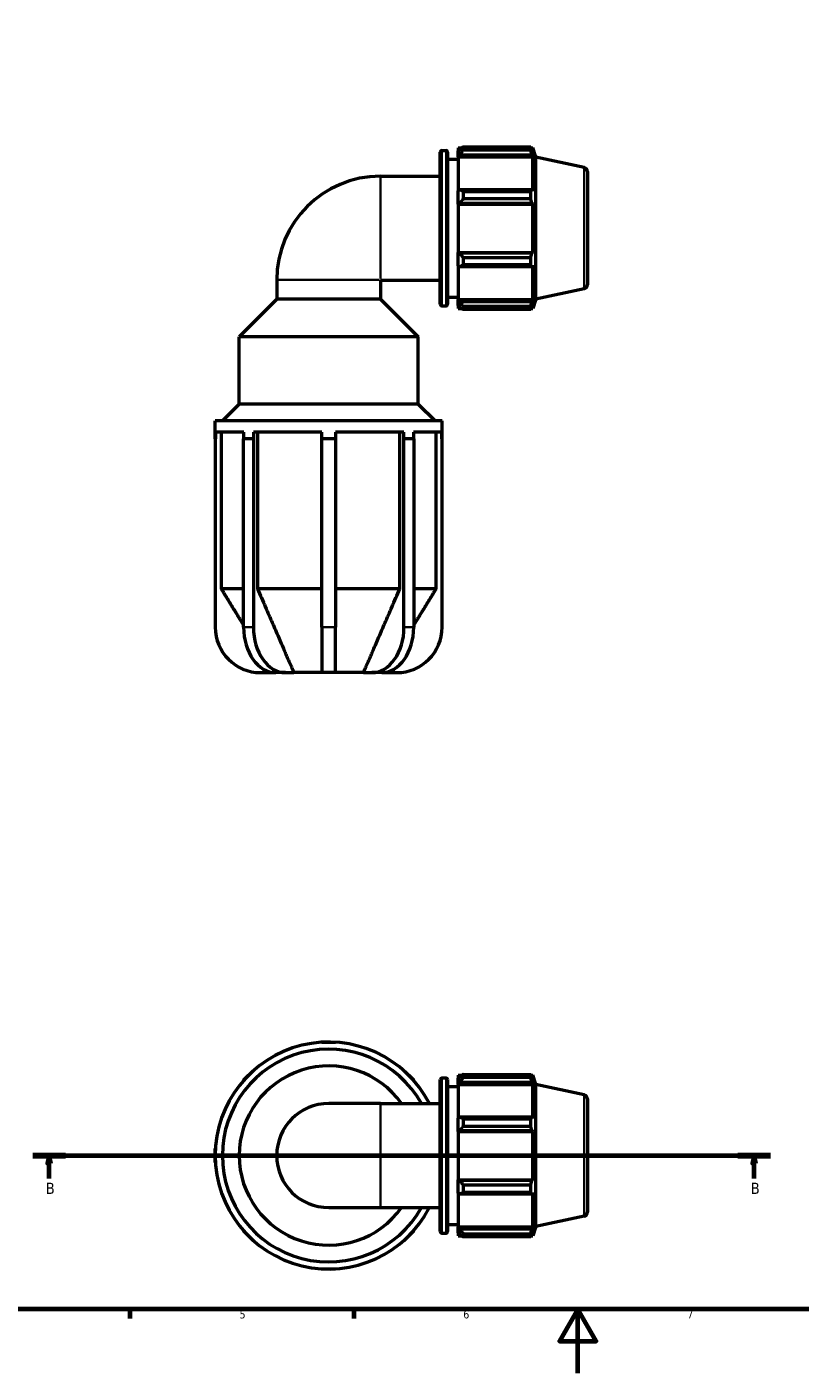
# Model space of a CAD drawing. Header units: millimetres. Extents: x 0 to 931, y 0 to 842.
# Tile 2 of 6: x 248 to 490, y 0 to 421. Entities that reach past the tile are written whole.
import ezdxf

# ---------------------------------------------------------------- set-up
doc = ezdxf.new("R2010")
doc.units = ezdxf.units.MM
doc.linetypes.add('CHAIN', pattern=[0.7087, 0.4724, -0.0591, 0.1181, -0.0591])
for name, color, linetype, lineweight in [('Border (ISO)', 7, 'Continuous', 70), ('Section Line (ISO)', 7, 'CHAIN', 70), ('Visible (ISO)', 7, 'Continuous', 50), ('Visible Narrow (ISO)', 7, 'Continuous', 35)]:
    doc.layers.add(name, color=color, linetype=linetype, lineweight=lineweight)
doc.styles.add('Label Text (ISO)', font='tahoma.ttf')
doc.styles.add('Note Text (ISO)', font='tahoma.ttf')

# ---------------------------------------------------------------- blocks, each defined once
blk = doc.blocks.new('Borders Default Border')
at = {"layer": 'Border (ISO)'}
for p, q in [((280.33, 20), (280.33, 17.1)), ((350.42, 20), (350.42, 17.1))]:
    blk.add_line(p, q, dxfattribs=at)
at = {"layer": 'Border (ISO)', "flags": 128}
for points in [[(20, 20), (20, 574), (821, 574), (821, 20), (20, 20)], [(420.5, 0), (420.5, 20), (414.73, 10), (426.27, 10), (420.5, 20)]]:
    blk.add_lwpolyline(points, dxfattribs=at)
at = {"layer": 'Border (ISO)', "color": 232, "true_color": 0xca0064, "char_height": 2.5, "attachment_point": 7, "style": 'Note Text (ISO)'}
for s, insert in [('5', (314.64, 17.05)), ('6', (384.66, 17.05)), ('7', (454.77, 17.1))]:
    blk.add_mtext(s, dxfattribs=dict(at, insert=insert))
blk = doc.blocks.new('2dTransSection0')
at = {"layer": 'Section Line (ISO)', "linetype": 'CHAIN'}
blk.add_line((249.95, 68.03), (480.77, 68.03), dxfattribs=at)
at = {"layer": 'Section Line (ISO)', "linetype": 'Continuous', "lineweight": 140}
for p, q in [((249.95, 68.03), (260.11, 68.03)), ((470.61, 68.03), (480.77, 68.03))]:
    blk.add_line(p, q, dxfattribs=at)
at = {"layer": 'Section Line (ISO)', "linetype": 'Continuous'}
for p, q in [((255.03, 68.03), (254.53, 65.53)), ((255.03, 65.53), (255.03, 68.03)), ((255.53, 65.53), (255.03, 68.03)), ((475.69, 68.03), (475.19, 65.53)), ((475.69, 65.53), (475.69, 68.03)), ((476.19, 65.53), (475.69, 68.03)), ((254.53, 65.53), (255.53, 65.53)), ((255.03, 60.9), (255.03, 65.53)), ((475.19, 65.53), (476.19, 65.53)), ((475.69, 60.9), (475.69, 65.53))]:
    blk.add_line(p, q, dxfattribs=at)
at = {"layer": 'Section Line (ISO)', "linetype": 'Continuous', "flags": 128}
for points in [[(255.53, 65.53), (255.03, 68.03), (254.53, 65.53), (255.53, 65.53)], [(476.19, 65.53), (475.69, 68.03), (475.19, 65.53), (476.19, 65.53)]]:
    blk.add_lwpolyline(points, dxfattribs=at)
at = {"layer": 'Section Line (ISO)'}
for points in [[(255.53, 65.53), (255.03, 68.03), (254.53, 65.53), (255.53, 65.53)], [(476.19, 65.53), (475.69, 68.03), (475.19, 65.53), (476.19, 65.53)]]:
    blk.add_solid(points, dxfattribs=at)
at = {"layer": 'Section Line (ISO)', "char_height": 3.5, "attachment_point": 7, "style": 'Label Text (ISO)'}
for insert in [(253.97, 56.03), (474.62, 56.03)]:
    blk.add_mtext('B', dxfattribs=dict(at, insert=insert))

msp = doc.modelspace()

# ---------------------------------------------------------------- linework, layer by layer
at = {"layer": 'Visible (ISO)'}
for p, q in [((383.031, 383.183), (383.031, 382.278)), ((383.031, 383.183), (384.181, 383.183)), ((384.651, 383.478), (384.651, 382.502)), ((384.651, 383.478), (405.769, 383.478)), ((405.769, 382.502), (405.769, 383.478)), ((405.922, 383.183), (406.384, 383.183)), ((406.384, 382.021), (406.384, 383.183)), ((407.331, 380.266), (406.384, 383.183)), ((377.442, 334.273), (377.442, 381.873)), ((377.942, 382.373), (379.257, 382.373)), ((379.757, 381.873), (379.757, 334.273)), ((379.757, 379.673), (383.031, 379.673)), ((383.571, 382.793), (383.031, 382.278)), ((383.031, 380.585), (383.031, 382.278)), ((383.031, 380.585), (383.571, 381.064)), ((383.031, 380.346), (383.031, 380.585)), ((383.031, 380.346), (383.031, 369.792)), ((383.031, 380.346), (406.384, 380.346)), ((383.571, 381.064), (406.12, 381.064)), ((405.769, 382.502), (384.651, 382.502)), ((406.384, 382.021), (406.12, 382.793)), ((406.12, 381.064), (406.384, 380.346)), ((406.384, 369.667), (406.384, 380.346)), ((407.331, 335.879), (407.331, 380.266)), ((422.541, 377.033), (407.331, 380.266)), ((423.531, 375.811), (423.531, 340.335)), ((358.731, 374.343), (377.442, 374.343)), ((383.571, 370.041), (383.031, 369.792)), ((383.031, 365.705), (383.031, 369.792)), ((406.12, 370.041), (383.571, 370.041)), ((384.651, 369.572), (384.651, 367.215)), ((384.651, 369.572), (405.769, 369.572)), ((405.769, 367.215), (384.651, 367.215)), ((405.769, 367.215), (405.769, 369.572)), ((406.384, 369.667), (406.12, 370.041)), ((383.031, 365.705), (383.571, 365.867)), ((383.031, 365.624), (383.031, 365.705)), ((383.031, 365.624), (383.031, 350.522)), ((383.031, 365.624), (406.384, 365.624)), ((383.571, 365.867), (406.12, 365.867)), ((406.12, 365.867), (406.384, 365.624)), ((406.384, 350.522), (406.384, 365.624)), ((383.031, 350.441), (383.031, 350.522)), ((383.031, 350.522), (406.384, 350.522)), ((383.571, 350.279), (383.031, 350.441)), ((383.031, 346.354), (383.031, 350.441)), ((406.12, 350.279), (383.571, 350.279)), ((406.384, 350.522), (406.12, 350.279)), ((383.031, 346.354), (383.571, 346.104)), ((383.031, 346.354), (383.031, 335.8)), ((383.571, 346.104), (406.12, 346.104)), ((384.651, 348.931), (384.651, 346.573)), ((384.651, 348.931), (405.769, 348.931)), ((405.769, 346.573), (384.651, 346.573)), ((405.769, 346.573), (405.769, 348.931)), ((406.12, 346.104), (406.384, 346.478)), ((406.384, 335.8), (406.384, 346.478)), ((326.261, 341.873), (326.261, 335.833)), ((358.802, 341.802), (358.731, 341.873)), ((358.802, 341.802), (358.802, 335.833)), ((358.802, 341.802), (377.442, 341.802)), ((422.541, 339.112), (407.331, 335.879)), ((326.261, 335.833), (314.501, 324.073)), ((358.802, 335.833), (326.261, 335.833)), ((358.802, 335.833), (370.562, 324.073)), ((377.942, 333.773), (379.257, 333.773)), ((379.757, 336.473), (383.031, 336.473)), ((383.031, 335.561), (383.031, 335.8)), ((383.031, 335.8), (406.384, 335.8)), ((383.031, 333.868), (383.031, 335.561)), ((383.571, 335.082), (383.031, 335.561)), ((383.031, 333.868), (383.571, 333.353)), ((383.031, 333.868), (383.031, 332.963)), ((383.031, 332.963), (384.181, 332.963)), ((406.12, 335.082), (383.571, 335.082)), ((384.651, 333.644), (384.651, 332.668)), ((384.651, 333.644), (405.769, 333.644)), ((405.769, 332.668), (384.651, 332.668)), ((405.769, 332.668), (405.769, 333.644)), ((405.922, 332.963), (406.384, 332.963)), ((406.384, 335.8), (406.12, 335.082)), ((406.12, 333.353), (406.384, 334.125)), ((407.331, 335.879), (406.384, 332.963)), ((406.384, 332.963), (406.384, 334.125)), ((370.562, 324.073), (314.501, 324.073)), ((314.501, 303.073), (314.501, 324.073)), ((370.562, 303.073), (370.562, 324.073)), ((314.501, 303.073), (309.251, 297.823)), ((370.562, 303.073), (314.501, 303.073)), ((370.562, 303.073), (375.812, 297.823)), ((378.031, 297.823), (307.031, 297.823)), ((307.031, 292.143), (307.031, 297.823)), ((378.031, 292.143), (378.031, 297.823)), ((307.097, 292.143), (307.031, 292.143)), ((307.031, 292.143), (307.031, 233.273)), ((307.097, 294.273), (307.097, 292.143)), ((315.948, 294.273), (307.097, 294.273)), ((308.875, 294.273), (308.875, 245.323)), ((317.429, 292.143), (315.902, 292.143)), ((315.902, 233.273), (315.902, 292.143)), ((315.948, 292.143), (315.948, 294.273)), ((318.956, 292.143), (317.429, 292.143)), ((319.003, 292.143), (318.956, 292.143)), ((318.956, 292.143), (318.956, 233.273)), ((319.003, 294.273), (319.003, 292.143)), ((340.371, 294.273), (319.003, 294.273)), ((320.26, 294.273), (320.26, 245.323)), ((340.371, 292.143), (340.371, 294.273)), ((342.531, 292.143), (340.371, 292.143)), ((340.371, 233.273), (340.371, 292.143)), ((344.691, 292.143), (342.531, 292.143)), ((344.691, 294.273), (344.691, 292.143)), ((366.06, 294.273), (344.691, 294.273)), ((344.691, 292.143), (344.691, 233.273)), ((364.802, 245.323), (364.802, 294.273)), ((366.06, 292.143), (366.06, 294.273)), ((366.106, 292.143), (366.06, 292.143)), ((367.634, 292.143), (366.106, 292.143)), ((366.106, 233.273), (366.106, 292.143)), ((369.161, 292.143), (367.634, 292.143)), ((369.114, 294.273), (369.114, 292.143)), ((377.965, 294.273), (369.114, 294.273)), ((369.161, 292.143), (369.161, 233.273)), ((376.187, 245.323), (376.187, 294.273)), ((377.965, 292.143), (377.965, 294.273)), ((378.031, 292.143), (377.965, 292.143)), ((378.031, 233.273), (378.031, 292.143)), ((315.902, 245.323), (308.875, 245.323)), ((340.371, 245.323), (320.26, 245.323)), ((364.802, 245.323), (344.691, 245.323)), ((376.187, 245.323), (369.161, 245.323)), ((340.371, 233.273), (340.371, 219.073)), ((344.691, 219.073), (344.691, 233.273)), ((321.231, 219.073), (325.002, 219.073)), ((325.942, 219.073), (325.002, 219.073)), ((328.997, 219.073), (325.942, 219.073)), ((328.997, 219.073), (331.663, 219.073)), ((340.371, 219.073), (331.663, 219.073)), ((344.691, 219.073), (340.371, 219.073)), ((353.399, 219.073), (344.691, 219.073)), ((353.399, 219.073), (356.065, 219.073)), ((359.12, 219.073), (356.065, 219.073)), ((360.061, 219.073), (359.12, 219.073)), ((360.061, 219.073), (363.831, 219.073)), ((340.371, 103.463), (340.371, 103.529)), ((340.371, 103.529), (342.531, 103.529)), ((342.531, 103.529), (344.691, 103.529)), ((344.691, 103.529), (344.691, 103.463)), ((315.902, 91.604), (317.429, 93.131)), ((317.429, 93.131), (318.956, 94.658)), ((318.956, 94.658), (319.003, 94.612)), ((366.06, 94.612), (366.106, 94.658)), ((366.106, 94.658), (367.634, 93.131)), ((367.634, 93.131), (369.161, 91.604)), ((383.031, 93.139), (383.031, 92.234)), ((383.031, 93.139), (384.181, 93.139)), ((383.571, 92.749), (383.031, 92.234)), ((384.651, 93.434), (384.651, 92.458)), ((384.651, 93.434), (405.769, 93.434)), ((405.769, 92.458), (405.769, 93.434)), ((405.922, 93.139), (406.384, 93.139)), ((406.384, 91.977), (406.12, 92.749)), ((406.384, 91.977), (406.384, 93.139)), ((407.331, 90.222), (406.384, 93.139)), ((315.948, 91.557), (315.902, 91.604)), ((369.161, 91.604), (369.114, 91.557)), ((377.442, 44.229), (377.442, 91.829)), ((377.942, 92.329), (379.257, 92.329)), ((379.757, 91.829), (379.757, 44.229)), ((379.757, 89.629), (383.031, 89.629)), ((383.031, 90.541), (383.031, 92.234)), ((383.031, 90.541), (383.571, 91.02)), ((383.031, 90.302), (383.031, 90.541)), ((383.031, 90.302), (383.031, 79.748)), ((383.031, 90.302), (406.384, 90.302)), ((383.571, 91.02), (406.12, 91.02)), ((405.769, 92.458), (384.651, 92.458)), ((406.12, 91.02), (406.384, 90.302)), ((406.384, 79.623), (406.384, 90.302)), ((407.331, 45.835), (407.331, 90.222)), ((422.541, 86.989), (407.331, 90.222)), ((358.731, 84.299), (342.531, 84.299)), ((358.731, 84.299), (377.442, 84.299)), ((423.531, 85.767), (423.531, 50.291)), ((383.571, 79.997), (383.031, 79.748)), ((406.12, 79.997), (383.571, 79.997)), ((406.384, 79.623), (406.12, 79.997)), ((383.031, 75.661), (383.031, 79.748)), ((383.031, 75.661), (383.571, 75.823)), ((383.571, 75.823), (406.12, 75.823)), ((384.651, 79.528), (384.651, 77.171)), ((384.651, 79.528), (405.769, 79.528)), ((405.769, 77.171), (384.651, 77.171)), ((405.769, 77.171), (405.769, 79.528)), ((406.12, 75.823), (406.384, 75.58)), ((383.031, 75.58), (383.031, 75.661)), ((383.031, 75.58), (383.031, 60.478)), ((383.031, 75.58), (406.384, 75.58)), ((406.384, 60.478), (406.384, 75.58)), ((307.031, 68.029), (307.031, 70.189)), ((307.031, 70.189), (307.097, 70.189)), ((307.031, 65.869), (307.031, 68.029)), ((307.097, 65.869), (307.031, 65.869)), ((383.031, 60.397), (383.031, 60.478)), ((383.031, 60.478), (406.384, 60.478)), ((383.031, 56.31), (383.031, 60.397)), ((383.571, 60.234), (383.031, 60.397)), ((406.12, 60.234), (383.571, 60.234)), ((406.384, 60.478), (406.12, 60.234)), ((383.031, 56.31), (383.031, 45.756)), ((383.031, 56.31), (383.571, 56.06)), ((383.571, 56.06), (406.12, 56.06)), ((384.651, 58.886), (384.651, 56.529)), ((384.651, 58.886), (405.769, 58.886)), ((405.769, 56.529), (384.651, 56.529)), ((405.769, 56.529), (405.769, 58.886)), ((406.12, 56.06), (406.384, 56.434)), ((406.384, 45.756), (406.384, 56.434)), ((342.531, 51.758), (358.731, 51.758)), ((358.731, 51.758), (377.442, 51.758)), ((379.757, 46.429), (383.031, 46.429)), ((422.541, 49.068), (407.331, 45.835)), ((315.902, 44.454), (315.948, 44.5)), ((317.429, 42.926), (315.902, 44.454)), ((318.956, 41.399), (317.429, 42.926)), ((367.634, 42.926), (366.106, 41.399)), ((369.161, 44.454), (367.634, 42.926)), ((369.114, 44.5), (369.161, 44.454)), ((377.942, 43.729), (379.257, 43.729)), ((383.031, 45.516), (383.031, 45.756)), ((383.031, 45.756), (406.384, 45.756)), ((383.031, 43.823), (383.031, 45.516)), ((383.571, 45.037), (383.031, 45.516)), ((383.031, 43.823), (383.031, 42.919)), ((383.031, 43.823), (383.571, 43.308)), ((383.031, 42.919), (384.181, 42.919)), ((406.12, 45.037), (383.571, 45.037)), ((384.651, 43.6), (384.651, 42.624)), ((384.651, 43.6), (405.769, 43.6)), ((405.769, 42.624), (384.651, 42.624)), ((405.769, 42.624), (405.769, 43.6)), ((405.922, 42.919), (406.384, 42.919)), ((406.384, 45.756), (406.12, 45.037)), ((406.12, 43.308), (406.384, 44.081)), ((407.331, 45.835), (406.384, 42.919)), ((406.384, 42.919), (406.384, 44.081)), ((319.003, 41.446), (318.956, 41.399)), ((366.106, 41.399), (366.06, 41.446)), ((340.371, 32.529), (340.371, 32.595)), ((342.531, 32.529), (340.371, 32.529)), ((344.691, 32.529), (342.531, 32.529)), ((344.691, 32.595), (344.691, 32.529))]:
    msp.add_line(p, q, dxfattribs=at)
for centre, radius, start, end in [((377.942, 381.873), 0.5, 90, 180), ((379.257, 381.873), 0.5, 0, 90), ((422.281, 375.811), 1.25, 0, 78), ((358.731, 341.873), 32.47, 90, 180), ((422.281, 340.335), 1.25, 282, 0), ((377.942, 334.273), 0.5, 180, 270), ((379.257, 334.273), 0.5, 270, 0), ((321.231, 233.273), 14.2, 180, 270), ((363.831, 233.273), 14.2, 270, 0), ((342.531, 68.029), 35.5, 27.27893, 332.72107), ((342.531, 68.029), 33.28, 29.2676, 330.7324), ((342.531, 68.029), 28.03, 35.48265, 324.51735), ((377.942, 91.829), 0.5, 90, 180), ((379.257, 91.829), 0.5, 0, 90), ((342.531, 68.029), 16.27, 90, 270), ((422.281, 85.767), 1.25, 0, 78), ((422.281, 50.291), 1.25, 282, 0), ((377.942, 44.229), 0.5, 180, 270), ((379.257, 44.229), 0.5, 270, 0)]:
    msp.add_arc(centre, radius, start, end, dxfattribs=at)
for centre, start_param, end_param in [((325.942, 233.273), 4.712389, 6.2831853), ((328.997, 233.273), 4.712389, 6.2831853), ((356.065, 233.273), 0, 1.5707963), ((359.12, 233.273), 0, 1.5707963)]:
    msp.add_ellipse(centre, major_axis=(0, -14.2), ratio=0.7071068, start_param=start_param, end_param=end_param, dxfattribs=at)
for points, weights in [([(384.651, 383.478), (384.09, 383.129), (383.571, 382.793)], [1.01512586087, 1.0107903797, 1.00565180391]), ([(405.769, 383.478), (405.952, 383.129), (406.12, 382.793)], [1, 1.00216960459, 1.00352404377]), ([(383.571, 381.064), (384.09, 381.768), (384.651, 382.502)], [1.00565180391, 1.0107903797, 1.01512586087]), ([(406.12, 381.064), (405.952, 381.768), (405.769, 382.502)], [1.00352404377, 1.00216960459, 1]), ([(384.651, 369.572), (384.09, 369.812), (383.571, 370.041)], [1.01512586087, 1.0107903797, 1.00565180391]), ([(383.571, 365.867), (384.09, 366.527), (384.651, 367.215)], [1.00565180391, 1.0107903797, 1.01512586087]), ([(405.769, 369.572), (405.952, 369.812), (406.12, 370.041)], [1, 1.00216960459, 1.00352404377]), ([(406.12, 365.867), (405.952, 366.527), (405.769, 367.215)], [1.00352404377, 1.00216960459, 1]), ([(384.651, 348.931), (384.09, 349.618), (383.571, 350.279)], [1.01512586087, 1.0107903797, 1.00565180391]), ([(405.769, 348.931), (405.952, 349.618), (406.12, 350.279)], [1, 1.00216960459, 1.00352404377]), ([(383.571, 346.104), (384.09, 346.334), (384.651, 346.573)], [1.00565180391, 1.0107903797, 1.01512586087]), ([(406.12, 346.104), (405.952, 346.334), (405.769, 346.573)], [1.00352404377, 1.00216960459, 1]), ([(384.651, 333.644), (384.09, 334.378), (383.571, 335.082)], [1.01512586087, 1.0107903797, 1.00565180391]), ([(383.571, 333.353), (384.09, 333.017), (384.651, 332.668)], [1.00565180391, 1.0107903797, 1.01512586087]), ([(405.769, 333.644), (405.952, 334.378), (406.12, 335.082)], [1, 1.00216960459, 1.00352404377]), ([(406.12, 333.353), (405.952, 333.017), (405.769, 332.668)], [1.00352404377, 1.00216960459, 1]), ([(308.875, 245.323), (312.796, 238.929), (315.902, 233.871)], [1, 1.01906979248, 1.02446995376]), ([(320.26, 245.323), (327.744, 228.063), (331.663, 219.073)], [1, 1.05320655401, 1]), ([(353.399, 219.073), (357.318, 228.063), (364.802, 245.323)], [1, 1.05320655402, 1]), ([(369.161, 233.871), (372.267, 238.929), (376.187, 245.323)], [1.02446995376, 1.01906979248, 1]), ([(324.96, 219.141), (324.981, 219.107), (325.002, 219.073)], [1.00038127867, 1.00019132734, 1]), ([(360.061, 219.073), (360.082, 219.107), (360.103, 219.141)], [1, 1.00019132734, 1.00038127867]), ([(384.651, 93.434), (384.09, 93.085), (383.571, 92.749)], [1.01512586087, 1.0107903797, 1.00565180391]), ([(405.769, 93.434), (405.952, 93.085), (406.12, 92.749)], [1, 1.00216960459, 1.00352404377]), ([(383.571, 91.02), (384.09, 91.724), (384.651, 92.458)], [1.00565180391, 1.0107903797, 1.01512586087]), ([(406.12, 91.02), (405.952, 91.724), (405.769, 92.458)], [1.00352404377, 1.00216960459, 1]), ([(384.651, 79.528), (384.09, 79.768), (383.571, 79.997)], [1.01512586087, 1.0107903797, 1.00565180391]), ([(405.769, 79.528), (405.952, 79.768), (406.12, 79.997)], [1, 1.00216960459, 1.00352404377]), ([(383.571, 75.823), (384.09, 76.483), (384.651, 77.171)], [1.00565180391, 1.0107903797, 1.01512586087]), ([(406.12, 75.823), (405.952, 76.483), (405.769, 77.171)], [1.00352404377, 1.00216960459, 1]), ([(384.651, 58.886), (384.09, 59.574), (383.571, 60.234)], [1.01512586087, 1.0107903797, 1.00565180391]), ([(405.769, 58.886), (405.952, 59.574), (406.12, 60.234)], [1, 1.00216960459, 1.00352404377]), ([(383.571, 56.06), (384.09, 56.29), (384.651, 56.529)], [1.00565180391, 1.0107903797, 1.01512586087]), ([(406.12, 56.06), (405.952, 56.29), (405.769, 56.529)], [1.00352404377, 1.00216960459, 1]), ([(384.651, 43.6), (384.09, 44.333), (383.571, 45.037)], [1.01512586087, 1.0107903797, 1.00565180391]), ([(383.571, 43.308), (384.09, 42.973), (384.651, 42.624)], [1.00565180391, 1.0107903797, 1.01512586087]), ([(405.769, 43.6), (405.952, 44.333), (406.12, 45.037)], [1, 1.00216960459, 1.00352404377]), ([(406.12, 43.308), (405.952, 42.973), (405.769, 42.624)], [1.00352404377, 1.00216960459, 1])]:
    msp.add_rational_spline(points, weights, degree=2, dxfattribs=at)
at = {"layer": 'Visible Narrow (ISO)'}
for p, q in [((377.942, 382.074), (377.942, 334.072)), ((379.257, 334.072), (379.257, 382.074)), ((422.541, 339.346), (422.541, 376.8)), ((358.731, 374.155), (358.731, 342.29)), ((326.449, 341.873), (358.314, 341.873)), ((318.804, 233.273), (316.054, 233.273)), ((344.475, 233.273), (340.587, 233.273)), ((369.008, 233.273), (366.259, 233.273)), ((377.942, 92.03), (377.942, 44.028)), ((379.257, 44.028), (379.257, 92.03)), ((422.541, 49.302), (422.541, 86.756)), ((358.731, 84.099), (358.731, 51.959))]:
    msp.add_line(p, q, dxfattribs=at)

# ---------------------------------------------------------------- block references
msp.add_blockref('Borders Default Border', (0, 0))
at = {"layer": 'Section Line (ISO)'}
msp.add_blockref('2dTransSection0', (0, 0), dxfattribs=at)

doc.saveas('drawing.dxf')
